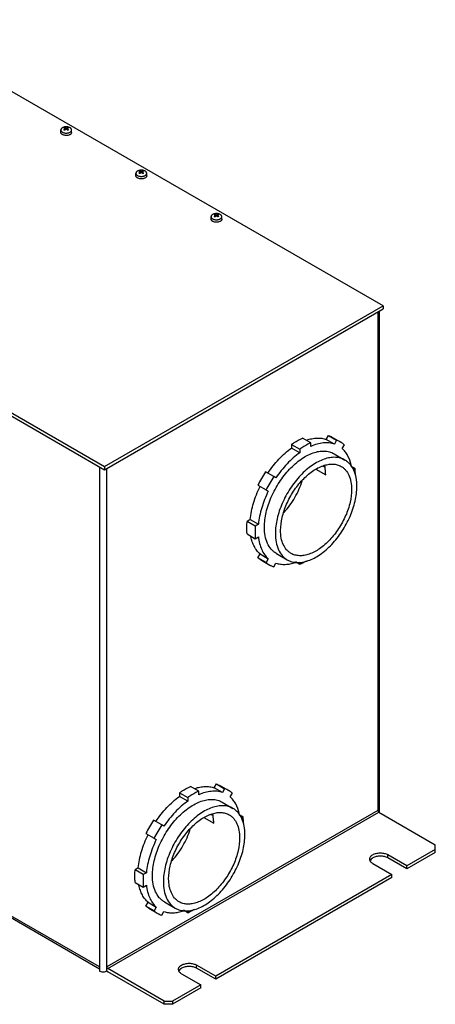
# Model space of a CAD drawing. Header units: millimetres. Extents: x 88 to 685, y 244 to 836.
# Tile 2 of 2: x 470 to 685, y 244 to 754. Entities that reach past the tile are written whole.
import ezdxf

# ---------------------------------------------------------------- set-up
doc = ezdxf.new("R2010")
doc.units = ezdxf.units.MM
doc.header["$LTSCALE"] = 70.243476
doc.layers.get('0').update_dxf_attribs({"linetype": 'CONTINUOUS'})

msp = doc.modelspace()

# ---------------------------------------------------------------- linework, layer by layer
at = {"color": 7, "linetype": 'Continuous'}
for p, q in [((113.14, 753.81), (514.07, 522.33)), ((658.32, 605.62), (461.75, 719.11)), ((491.47, 695.43), (491.47, 696.69)), ((493.51, 697.91), (493.7, 697.42)), ((493.64, 697.23), (493.64, 696.65)), ((493.73, 697.36), (493.73, 696.72)), ((493.73, 697.35), (493.91, 696.87)), ((494.06, 697.72), (494.06, 696.98)), ((494.49, 696.98), (494.49, 697.72)), ((494.64, 696.87), (494.82, 697.35)), ((494.82, 697.36), (494.82, 696.72)), ((494.85, 697.42), (495.04, 697.91)), ((494.91, 696.65), (494.91, 697.23)), ((497.07, 695.43), (497.07, 696.69)), ((530.36, 672.98), (530.36, 674.24)), ((532.4, 675.46), (532.59, 674.97)), ((532.53, 674.78), (532.53, 674.19)), ((532.62, 674.91), (532.62, 674.27)), ((532.62, 674.9), (532.8, 674.42)), ((532.95, 675.27), (532.95, 674.53)), ((533.38, 674.53), (533.38, 675.27)), ((533.53, 674.42), (533.71, 674.9)), ((533.71, 674.91), (533.71, 674.27)), ((533.74, 674.97), (533.93, 675.46)), ((533.8, 674.19), (533.8, 674.78)), ((535.96, 672.98), (535.96, 674.24)), ((571.29, 653), (571.48, 652.52)), ((571.84, 652.81), (571.84, 652.08)), ((572.27, 652.08), (572.27, 652.81)), ((572.63, 652.52), (572.82, 653)), ((569.26, 650.52), (569.26, 651.78)), ((571.42, 652.32), (571.42, 651.74)), ((571.51, 652.46), (571.51, 651.82)), ((571.51, 652.44), (571.69, 651.96)), ((572.42, 651.96), (572.6, 652.44)), ((572.6, 652.46), (572.6, 651.82)), ((572.69, 651.74), (572.69, 652.32)), ((574.86, 650.52), (574.86, 651.78)), ((317.5, 634.19), (514.07, 520.7)), ((514.07, 522.33), (658.32, 605.62)), ((514.07, 520.7), (658.32, 603.98)), ((655.68, 602.46), (655.68, 344.23)), ((656.48, 343.16), (656.48, 602.92)), ((658.32, 605.62), (658.32, 603.98)), ((620.85, 534.61), (616.6, 537.06)), ((628.91, 536.43), (630.04, 538.39)), ((633.15, 533.98), (628.91, 536.43)), ((630.04, 538.39), (634.28, 535.94)), ((632.15, 537.42), (636.39, 534.97)), ((634.28, 535.94), (633.15, 533.98)), ((610.95, 533.79), (615.19, 531.34)), ((610.95, 533.79), (610.95, 531.94)), ((615.19, 529.49), (610.95, 531.94)), ((615.19, 531.34), (615.19, 529.49)), ((620.85, 532.76), (620.85, 534.61)), ((637.15, 531.67), (638.28, 533.63)), ((632.94, 529), (638.6, 525.73)), ((511.43, 522.23), (511.43, 260.95)), ((514.07, 522.33), (514.07, 520.7)), ((515.3, 260.95), (515.3, 521.41)), ((623.51, 520.96), (628.62, 518)), ((641.86, 522.47), (643.85, 521.33)), ((643.85, 521.33), (642.77, 520.7)), ((601.75, 517.16), (597.51, 519.6)), ((602.88, 516.5), (601.75, 517.16)), ((593.51, 512.68), (597.75, 510.23)), ((597.75, 510.23), (598.88, 509.57)), ((589.54, 494.87), (587.94, 493.95)), ((589.54, 494.87), (593.79, 492.42)), ((592.19, 491.5), (587.94, 493.95)), ((593.79, 492.42), (592.19, 491.5)), ((587.94, 487.41), (592.19, 484.97)), ((592.19, 484.97), (593.79, 485.89)), ((593.51, 475.11), (594.64, 477.07)), ((597.75, 472.66), (593.51, 475.11)), ((594.64, 477.07), (598.88, 474.62)), ((598.88, 474.62), (597.75, 472.66)), ((603.09, 477.29), (608.75, 474.03)), ((595.4, 473.77), (599.64, 471.32)), ((601.75, 470.35), (602.88, 472.31)), ((615.19, 471.68), (613.03, 472.93)), ((615.19, 472.72), (615.19, 471.68)), ((570.93, 355.98), (572.06, 357.94)), ((572.06, 357.94), (576.3, 355.49)), ((552.96, 353.34), (557.21, 350.89)), ((552.96, 353.34), (552.96, 351.49)), ((562.86, 354.16), (558.62, 356.61)), ((562.86, 352.31), (562.86, 354.16)), ((575.17, 353.53), (570.93, 355.98)), ((574.17, 356.97), (578.41, 354.53)), ((576.3, 355.49), (575.17, 353.53)), ((579.17, 351.22), (580.3, 353.18)), ((557.21, 349.05), (552.96, 351.49)), ((557.21, 350.89), (557.21, 349.05)), ((574.96, 348.55), (580.62, 345.28)), ((655.68, 344.23), (515.3, 263.18)), ((515.82, 262.28), (656.2, 343.33)), ((583.88, 342.03), (585.87, 340.88)), ((656.2, 343.33), (685.38, 326.48)), ((543.77, 336.71), (539.53, 339.16)), ((544.9, 336.06), (543.77, 336.71)), ((565.53, 340.51), (570.64, 337.56)), ((585.87, 340.88), (584.79, 340.25)), ((535.53, 332.23), (539.77, 329.78)), ((511.43, 263.18), (393.16, 331.46)), ((393.72, 330.21), (511.43, 262.25)), ((539.77, 329.78), (540.9, 329.13)), ((685.38, 324.03), (685.38, 326.48)), ((685.38, 324.03), (670.7, 315.55)), ((685.38, 322.4), (670.7, 313.92)), ((685.38, 322.4), (685.38, 324.03)), ((653.02, 316.78), (662.92, 311.06)), ((670.7, 315.55), (660.8, 321.27)), ((660.8, 319.64), (660.8, 321.27)), ((670.7, 313.92), (660.8, 319.64)), ((531.56, 314.42), (529.96, 313.5)), ((534.2, 311.05), (529.96, 313.5)), ((531.56, 314.42), (535.8, 311.98)), ((535.8, 311.98), (534.2, 311.05)), ((670.7, 313.92), (670.7, 315.55)), ((529.96, 306.97), (534.2, 304.52)), ((662.92, 311.06), (571.7, 258.4)), ((662.92, 309.43), (571.7, 256.77)), ((662.92, 309.43), (662.92, 311.06)), ((534.2, 304.52), (535.8, 305.44)), ((535.53, 294.67), (536.66, 296.63)), ((536.66, 296.63), (540.9, 294.18)), ((545.11, 296.85), (550.77, 293.58)), ((539.77, 292.22), (535.53, 294.67)), ((537.42, 293.32), (541.66, 290.87)), ((540.9, 294.18), (539.77, 292.22)), ((543.77, 289.91), (544.9, 291.87)), ((557.21, 291.24), (555.04, 292.49)), ((557.21, 292.27), (557.21, 291.24)), ((545, 245.43), (515.82, 262.28)), ((545, 243.8), (515.82, 260.65)), ((571.7, 258.4), (561.8, 264.12)), ((561.8, 262.48), (561.8, 264.12)), ((571.7, 256.77), (561.8, 262.48)), ((554.03, 259.62), (563.92, 253.91)), ((571.7, 256.77), (571.7, 258.4)), ((563.92, 253.91), (549.24, 245.43)), ((563.92, 252.28), (549.24, 243.8)), ((563.92, 252.28), (563.92, 253.91)), ((545, 245.43), (549.24, 245.43)), ((545, 243.8), (545, 245.43)), ((549.24, 245.43), (549.24, 243.8)), ((549.24, 243.8), (545, 243.8))]:
    msp.add_line(p, q, dxfattribs=at)
for centre, radius, start, end in [((495, 694.83), 3.42, 120.0184, 124.1495), ((486.92, 685.62), 12.75, 58.8996, 61.1016), ((494.95, 694.93), 3.3, 115.7786, 120.0056), ((497.85, 691.77), 6.45, 129.7773, 132.3272), ((497.48, 692.22), 5.86, 125.6684, 129.8294), ((491.07, 692.22), 5.86, 50.1711, 54.332), ((490.7, 691.77), 6.45, 47.6732, 50.2232), ((493.59, 694.91), 3.33, 55.7854, 64.2157), ((501.83, 685.27), 13.16, 120.0054, 121.0947), ((501.04, 686.64), 11.57, 118.8324, 120.0194), ((533.89, 672.38), 3.42, 120.0184, 124.1495), ((525.81, 663.17), 12.75, 58.8996, 61.1016), ((533.84, 672.48), 3.3, 115.7786, 120.0056), ((536.74, 669.31), 6.45, 129.7773, 132.3272), ((536.37, 669.77), 5.86, 125.6684, 129.8294), ((529.96, 669.77), 5.86, 50.1711, 54.332), ((529.59, 669.31), 6.45, 47.6732, 50.2232), ((532.48, 672.45), 3.33, 55.7854, 64.2157), ((540.72, 662.82), 13.16, 120.0054, 121.0947), ((539.94, 664.19), 11.57, 118.8324, 120.0194), ((572.79, 649.93), 3.42, 120.0184, 124.1495), ((572.73, 650.03), 3.3, 115.7786, 120.0056), ((571.37, 650), 3.33, 55.7854, 64.2157), ((564.71, 640.71), 12.75, 58.8996, 61.1016), ((575.63, 646.86), 6.45, 129.7773, 132.3272), ((575.26, 647.32), 5.86, 125.6684, 129.8294), ((568.85, 647.32), 5.86, 50.1711, 54.332), ((568.48, 646.86), 6.45, 47.6732, 50.2232), ((579.62, 640.36), 13.16, 120.0054, 121.0947), ((578.83, 641.73), 11.57, 118.8324, 120.0194), ((650.39, 484.46), 63.5, 146.3884, 153.6119), ((654.63, 482.01), 63.5, 146.3884, 153.6119), ((603.9, 518.25), 24.73, 359.4299, 359.9992), ((592.41, 304.01), 63.5, 146.3884, 153.6119), ((596.65, 301.56), 63.5, 146.3884, 153.6119), ((545.92, 337.8), 24.73, 359.4299, 359.9992), ((517.2, 263.03), 2.76, 235.64, 239.9528)]:
    msp.add_arc(centre, radius, start, end, dxfattribs=at)
for points, knots in [([(492.29, 697.83), (492.17, 697.76), (491.95, 697.61), (491.68, 697.33), (491.51, 697.02), (491.47, 696.79), (491.47, 696.69)], [0, 0, 0, 0, 0.289822, 0.549062, 0.78224, 1, 1, 1, 1]), ([(491.47, 696.69), (491.47, 696.58), (491.51, 696.36), (491.68, 696.05), (491.95, 695.77), (492.17, 695.62), (492.29, 695.55)], [0, 0, 0, 0, 0.217787, 0.450974, 0.710215, 1, 1, 1, 1]), ([(492.29, 694.29), (492.17, 694.36), (491.95, 694.51), (491.68, 694.79), (491.51, 695.1), (491.47, 695.32), (491.47, 695.43)], [0, 0, 0, 0, 0.289809, 0.549047, 0.782227, 1, 1, 1, 1]), ([(496.25, 697.83), (496.12, 697.91), (495.82, 698.05), (495.34, 698.19), (494.82, 698.28), (494.27, 698.32), (493.73, 698.28), (493.21, 698.19), (492.73, 698.05), (492.43, 697.91), (492.29, 697.83)], [0, 0, 0, 0, 0.114143, 0.237299, 0.366939, 0.499958, 0.632983, 0.762642, 0.885823, 1, 1, 1, 1]), ([(492.29, 695.55), (492.43, 695.47), (492.73, 695.33), (493.21, 695.18), (493.73, 695.09), (494.27, 695.06), (494.82, 695.09), (495.34, 695.18), (495.82, 695.33), (496.12, 695.47), (496.25, 695.55)], [0, 0, 0, 0, 0.114143, 0.237299, 0.366939, 0.499958, 0.632983, 0.762642, 0.885823, 1, 1, 1, 1]), ([(492.64, 694.12), (492.61, 694.13), (492.49, 694.18), (492.38, 694.24), (492.29, 694.29)], [0, 0, 0, 0, 0.256986, 1, 1, 1, 1]), ([(497.07, 695.43), (497.07, 695.35), (497.06, 695.2), (496.97, 694.98), (496.84, 694.77), (496.59, 694.5), (496.16, 694.21), (495.54, 693.96), (494.82, 693.82), (494.07, 693.8), (493.33, 693.89), (492.86, 694.03), (492.64, 694.12)], [0, 0, 0, 0, 0.04283, 0.087203, 0.134407, 0.185323, 0.299508, 0.429688, 0.571564, 0.718702, 0.863833, 1, 1, 1, 1]), ([(493.08, 697.66), (493.13, 697.65), (493.32, 697.6), (493.5, 697.53), (493.64, 697.47)], [0, 0, 0, 0, 0.241578, 1, 1, 1, 1]), ([(493.08, 696.78), (493.13, 696.82), (493.31, 696.98), (493.49, 697.13), (493.64, 697.23)], [0, 0, 0, 0, 0.255731, 1, 1, 1, 1]), ([(494.06, 697.72), (494.02, 697.74), (493.84, 697.81), (493.65, 697.87), (493.51, 697.91)], [0, 0, 0, 0, 0.258712, 1, 1, 1, 1]), ([(493.73, 697.36), (493.73, 697.37), (493.72, 697.4), (493.7, 697.43), (493.67, 697.46), (493.65, 697.47), (493.64, 697.47)], [0, 0, 0, 0, 0.225325, 0.457967, 0.713495, 1, 1, 1, 1]), ([(493.64, 697.23), (493.66, 697.25), (493.7, 697.28), (493.73, 697.34), (493.73, 697.36)], [0, 0, 0, 0, 0.556644, 1, 1, 1, 1]), ([(494.06, 697.72), (494.09, 697.71), (494.16, 697.69), (494.27, 697.68), (494.38, 697.69), (494.45, 697.71), (494.49, 697.72)], [0, 0, 0, 0, 0.233569, 0.500001, 0.766434, 1, 1, 1, 1]), ([(494.49, 696.98), (494.46, 697.01), (494.39, 697.04), (494.27, 697.05), (494.16, 697.04), (494.09, 697.01), (494.06, 696.98)], [0, 0, 0, 0, 0.240557, 0.500001, 0.759446, 1, 1, 1, 1]), ([(494.49, 697.72), (494.53, 697.74), (494.71, 697.81), (494.9, 697.87), (495.04, 697.91)], [0, 0, 0, 0, 0.258712, 1, 1, 1, 1]), ([(494.91, 697.47), (494.9, 697.47), (494.87, 697.46), (494.84, 697.43), (494.83, 697.4), (494.82, 697.37), (494.82, 697.36)], [0, 0, 0, 0, 0.286504, 0.542037, 0.774678, 1, 1, 1, 1]), ([(494.82, 697.36), (494.82, 697.34), (494.84, 697.28), (494.89, 697.25), (494.91, 697.23)], [0, 0, 0, 0, 0.443361, 1, 1, 1, 1]), ([(495.46, 697.66), (495.42, 697.65), (495.23, 697.6), (495.05, 697.53), (494.91, 697.47)], [0, 0, 0, 0, 0.241578, 1, 1, 1, 1]), ([(495.46, 696.78), (495.42, 696.82), (495.24, 696.98), (495.05, 697.13), (494.91, 697.23)], [0, 0, 0, 0, 0.255731, 1, 1, 1, 1]), ([(497.07, 696.69), (497.07, 696.79), (497.03, 697.02), (496.87, 697.33), (496.6, 697.61), (496.38, 697.76), (496.25, 697.83)], [0, 0, 0, 0, 0.217787, 0.450974, 0.710215, 1, 1, 1, 1]), ([(496.25, 695.55), (496.38, 695.62), (496.6, 695.77), (496.87, 696.05), (497.03, 696.36), (497.07, 696.58), (497.07, 696.69)], [0, 0, 0, 0, 0.289822, 0.549062, 0.78224, 1, 1, 1, 1]), ([(531.18, 675.38), (531.06, 675.31), (530.84, 675.15), (530.57, 674.87), (530.4, 674.56), (530.36, 674.34), (530.36, 674.24)], [0, 0, 0, 0, 0.289822, 0.549062, 0.78224, 1, 1, 1, 1]), ([(530.36, 674.24), (530.36, 674.13), (530.4, 673.91), (530.57, 673.6), (530.84, 673.32), (531.06, 673.16), (531.18, 673.09)], [0, 0, 0, 0, 0.217787, 0.450974, 0.710215, 1, 1, 1, 1]), ([(535.14, 675.38), (535.01, 675.46), (534.71, 675.59), (534.23, 675.74), (533.71, 675.83), (533.16, 675.86), (532.62, 675.83), (532.1, 675.74), (531.62, 675.59), (531.32, 675.46), (531.18, 675.38)], [0, 0, 0, 0, 0.114143, 0.237299, 0.366939, 0.499958, 0.632983, 0.762642, 0.885823, 1, 1, 1, 1]), ([(531.98, 675.21), (532.02, 675.2), (532.21, 675.15), (532.39, 675.08), (532.53, 675.02)], [0, 0, 0, 0, 0.241578, 1, 1, 1, 1]), ([(531.98, 674.33), (532.02, 674.37), (532.2, 674.53), (532.38, 674.67), (532.53, 674.78)], [0, 0, 0, 0, 0.255731, 1, 1, 1, 1]), ([(532.95, 675.27), (532.91, 675.29), (532.73, 675.36), (532.54, 675.42), (532.4, 675.46)], [0, 0, 0, 0, 0.258712, 1, 1, 1, 1]), ([(532.62, 674.91), (532.62, 674.92), (532.61, 674.94), (532.59, 674.98), (532.57, 675), (532.54, 675.02), (532.53, 675.02)], [0, 0, 0, 0, 0.225325, 0.457967, 0.713495, 1, 1, 1, 1]), ([(532.53, 674.78), (532.55, 674.79), (532.59, 674.83), (532.62, 674.89), (532.62, 674.91)], [0, 0, 0, 0, 0.556644, 1, 1, 1, 1]), ([(532.95, 675.27), (532.98, 675.25), (533.05, 675.23), (533.16, 675.22), (533.28, 675.23), (533.35, 675.25), (533.38, 675.27)], [0, 0, 0, 0, 0.233569, 0.500001, 0.766434, 1, 1, 1, 1]), ([(533.38, 674.53), (533.35, 674.55), (533.28, 674.58), (533.16, 674.6), (533.05, 674.58), (532.98, 674.55), (532.95, 674.53)], [0, 0, 0, 0, 0.240557, 0.500001, 0.759446, 1, 1, 1, 1]), ([(533.38, 675.27), (533.42, 675.29), (533.6, 675.36), (533.79, 675.42), (533.93, 675.46)], [0, 0, 0, 0, 0.258712, 1, 1, 1, 1]), ([(533.8, 675.02), (533.79, 675.02), (533.76, 675), (533.74, 674.98), (533.72, 674.94), (533.71, 674.92), (533.71, 674.91)], [0, 0, 0, 0, 0.286504, 0.542037, 0.774678, 1, 1, 1, 1]), ([(533.71, 674.91), (533.71, 674.89), (533.73, 674.83), (533.78, 674.79), (533.8, 674.78)], [0, 0, 0, 0, 0.443361, 1, 1, 1, 1]), ([(534.35, 675.21), (534.31, 675.2), (534.12, 675.15), (533.94, 675.08), (533.8, 675.02)], [0, 0, 0, 0, 0.241578, 1, 1, 1, 1]), ([(534.35, 674.33), (534.31, 674.37), (534.13, 674.53), (533.94, 674.67), (533.8, 674.78)], [0, 0, 0, 0, 0.255731, 1, 1, 1, 1]), ([(535.96, 674.24), (535.96, 674.34), (535.93, 674.56), (535.76, 674.87), (535.49, 675.15), (535.27, 675.31), (535.14, 675.38)], [0, 0, 0, 0, 0.217787, 0.450974, 0.710215, 1, 1, 1, 1]), ([(535.14, 673.09), (535.27, 673.16), (535.49, 673.32), (535.76, 673.6), (535.93, 673.91), (535.96, 674.13), (535.96, 674.24)], [0, 0, 0, 0, 0.289822, 0.549062, 0.78224, 1, 1, 1, 1]), ([(531.18, 671.83), (531.06, 671.9), (530.84, 672.06), (530.57, 672.34), (530.4, 672.65), (530.36, 672.87), (530.36, 672.98)], [0, 0, 0, 0, 0.289809, 0.549047, 0.782227, 1, 1, 1, 1]), ([(531.18, 673.09), (531.32, 673.01), (531.62, 672.88), (532.1, 672.73), (532.62, 672.64), (533.16, 672.61), (533.71, 672.64), (534.23, 672.73), (534.71, 672.88), (535.01, 673.01), (535.14, 673.09)], [0, 0, 0, 0, 0.114143, 0.237299, 0.366939, 0.499958, 0.632983, 0.762642, 0.885823, 1, 1, 1, 1]), ([(531.53, 671.66), (531.5, 671.68), (531.38, 671.73), (531.27, 671.78), (531.18, 671.83)], [0, 0, 0, 0, 0.256986, 1, 1, 1, 1]), ([(535.96, 672.98), (535.96, 672.9), (535.95, 672.75), (535.87, 672.53), (535.73, 672.32), (535.48, 672.05), (535.05, 671.76), (534.43, 671.51), (533.71, 671.37), (532.96, 671.34), (532.22, 671.43), (531.75, 671.57), (531.53, 671.66)], [0, 0, 0, 0, 0.04283, 0.087203, 0.134407, 0.185323, 0.299508, 0.429688, 0.571564, 0.718702, 0.863833, 1, 1, 1, 1]), ([(570.08, 652.92), (569.95, 652.85), (569.73, 652.7), (569.46, 652.42), (569.29, 652.11), (569.26, 651.89), (569.26, 651.78)], [0, 0, 0, 0, 0.289822, 0.549062, 0.78224, 1, 1, 1, 1]), ([(574.04, 652.92), (573.9, 653), (573.6, 653.14), (573.12, 653.29), (572.6, 653.38), (572.06, 653.41), (571.51, 653.38), (570.99, 653.29), (570.51, 653.14), (570.21, 653), (570.08, 652.92)], [0, 0, 0, 0, 0.114143, 0.237299, 0.366939, 0.499958, 0.632983, 0.762642, 0.885823, 1, 1, 1, 1]), ([(571.84, 652.81), (571.8, 652.83), (571.62, 652.91), (571.43, 652.97), (571.29, 653)], [0, 0, 0, 0, 0.258712, 1, 1, 1, 1]), ([(571.84, 652.81), (571.87, 652.8), (571.94, 652.78), (572.06, 652.77), (572.17, 652.78), (572.24, 652.8), (572.27, 652.81)], [0, 0, 0, 0, 0.233569, 0.500001, 0.766434, 1, 1, 1, 1]), ([(572.27, 652.81), (572.31, 652.83), (572.49, 652.91), (572.68, 652.97), (572.82, 653)], [0, 0, 0, 0, 0.258712, 1, 1, 1, 1]), ([(574.86, 651.78), (574.86, 651.89), (574.82, 652.11), (574.65, 652.42), (574.38, 652.7), (574.16, 652.85), (574.04, 652.92)], [0, 0, 0, 0, 0.217787, 0.450974, 0.710215, 1, 1, 1, 1]), ([(569.26, 651.78), (569.26, 651.68), (569.29, 651.45), (569.46, 651.14), (569.73, 650.86), (569.95, 650.71), (570.08, 650.64)], [0, 0, 0, 0, 0.217787, 0.450974, 0.710215, 1, 1, 1, 1]), ([(570.08, 649.38), (569.95, 649.45), (569.73, 649.6), (569.46, 649.88), (569.29, 650.19), (569.26, 650.42), (569.26, 650.52)], [0, 0, 0, 0, 0.289809, 0.549047, 0.782227, 1, 1, 1, 1]), ([(570.08, 650.64), (570.21, 650.56), (570.51, 650.42), (570.99, 650.28), (571.51, 650.19), (572.06, 650.15), (572.6, 650.19), (573.12, 650.28), (573.6, 650.42), (573.9, 650.56), (574.04, 650.64)], [0, 0, 0, 0, 0.114143, 0.237299, 0.366939, 0.499958, 0.632983, 0.762642, 0.885823, 1, 1, 1, 1]), ([(570.42, 649.21), (570.39, 649.22), (570.27, 649.27), (570.16, 649.33), (570.08, 649.38)], [0, 0, 0, 0, 0.256986, 1, 1, 1, 1]), ([(574.86, 650.52), (574.86, 650.45), (574.84, 650.3), (574.76, 650.08), (574.62, 649.87), (574.37, 649.59), (573.95, 649.3), (573.32, 649.06), (572.6, 648.92), (571.85, 648.89), (571.11, 648.98), (570.64, 649.12), (570.42, 649.21)], [0, 0, 0, 0, 0.04283, 0.087203, 0.134407, 0.185323, 0.299508, 0.429688, 0.571564, 0.718702, 0.863833, 1, 1, 1, 1]), ([(570.87, 652.76), (570.91, 652.75), (571.1, 652.69), (571.28, 652.63), (571.42, 652.57)], [0, 0, 0, 0, 0.241578, 1, 1, 1, 1]), ([(570.87, 651.87), (570.91, 651.91), (571.09, 652.07), (571.28, 652.22), (571.42, 652.32)], [0, 0, 0, 0, 0.255731, 1, 1, 1, 1]), ([(571.51, 652.46), (571.51, 652.47), (571.5, 652.49), (571.48, 652.52), (571.46, 652.55), (571.43, 652.56), (571.42, 652.57)], [0, 0, 0, 0, 0.225325, 0.457967, 0.713495, 1, 1, 1, 1]), ([(571.42, 652.32), (571.44, 652.34), (571.49, 652.38), (571.51, 652.43), (571.51, 652.46)], [0, 0, 0, 0, 0.556644, 1, 1, 1, 1]), ([(572.27, 652.08), (572.24, 652.1), (572.17, 652.13), (572.06, 652.15), (571.94, 652.13), (571.87, 652.1), (571.84, 652.08)], [0, 0, 0, 0, 0.240557, 0.500001, 0.759446, 1, 1, 1, 1]), ([(572.69, 652.57), (572.68, 652.56), (572.66, 652.55), (572.63, 652.52), (572.61, 652.49), (572.6, 652.47), (572.6, 652.46)], [0, 0, 0, 0, 0.286504, 0.542037, 0.774678, 1, 1, 1, 1]), ([(572.6, 652.46), (572.6, 652.43), (572.63, 652.38), (572.67, 652.34), (572.69, 652.32)], [0, 0, 0, 0, 0.443361, 1, 1, 1, 1]), ([(573.25, 652.76), (573.2, 652.75), (573.01, 652.69), (572.83, 652.63), (572.69, 652.57)], [0, 0, 0, 0, 0.241578, 1, 1, 1, 1]), ([(573.25, 651.87), (573.2, 651.91), (573.02, 652.07), (572.84, 652.22), (572.69, 652.32)], [0, 0, 0, 0, 0.255731, 1, 1, 1, 1]), ([(574.04, 650.64), (574.16, 650.71), (574.38, 650.86), (574.65, 651.14), (574.82, 651.45), (574.86, 651.68), (574.86, 651.78)], [0, 0, 0, 0, 0.289822, 0.549062, 0.78224, 1, 1, 1, 1]), ([(610.95, 533.79), (611.41, 534.12), (613.22, 535.33), (615.13, 536.39), (616.6, 537.06)], [0, 0, 0, 0, 0.260245, 1, 1, 1, 1]), ([(618.81, 536.06), (619.7, 536.36), (621.45, 536.83), (624.08, 537.15), (626.58, 537.04), (628.16, 536.68), (628.91, 536.43)], [0, 0, 0, 0, 0.273171, 0.528925, 0.769929, 1, 1, 1, 1]), ([(630.04, 538.39), (630.22, 538.32), (630.95, 538.05), (631.65, 537.71), (632.15, 537.42)], [0, 0, 0, 0, 0.251398, 1, 1, 1, 1]), ([(636.39, 534.97), (636.23, 535.07), (635.55, 535.44), (634.83, 535.75), (634.28, 535.94)], [0, 0, 0, 0, 0.249214, 1, 1, 1, 1]), ([(596.91, 490.96), (596.91, 493.51), (597.62, 498.88), (600.29, 506.75), (604.39, 514.34), (608.81, 520), (612.79, 523.83), (615.84, 526.22), (618.94, 528.11), (622.02, 529.48), (625.03, 530.28), (627.91, 530.49), (630.58, 530.1), (632.21, 529.42), (632.94, 529)], [0, 0, 0, 0, 0.128624, 0.270154, 0.417245, 0.561528, 0.630179, 0.695318, 0.756313, 0.812795, 0.864737, 0.912549, 0.957159, 1, 1, 1, 1]), ([(598.64, 518.95), (600.37, 521.53), (604.1, 526.25), (608.6, 530.27), (610.95, 531.94)], [0, 0, 0, 0, 0.518029, 1, 1, 1, 1]), ([(620.85, 534.61), (620.37, 534.39), (618.41, 533.44), (616.54, 532.29), (615.19, 531.34)], [0, 0, 0, 0, 0.239839, 1, 1, 1, 1]), ([(633.15, 533.98), (632.25, 534.28), (630.32, 534.68), (627.26, 534.65), (624.05, 534.01), (621.92, 533.23), (620.85, 532.76)], [0, 0, 0, 0, 0.225064, 0.463859, 0.721283, 1, 1, 1, 1]), ([(638.28, 533.63), (638.14, 533.75), (637.54, 534.25), (636.89, 534.68), (636.39, 534.97)], [0, 0, 0, 0, 0.251399, 1, 1, 1, 1]), ([(641.78, 523.24), (641.4, 524.91), (640.56, 527.31), (638.77, 530.04), (637.72, 531.17), (637.15, 531.67)], [0, 0, 0, 0, 0.526704, 0.768524, 1, 1, 1, 1]), ([(638.6, 525.73), (637.86, 526.16), (636.24, 526.83), (633.56, 527.22), (630.69, 527.01), (627.68, 526.21), (624.59, 524.85), (621.5, 522.95), (618.45, 520.57), (614.47, 516.73), (610.05, 511.07), (605.95, 503.49), (603.28, 495.61), (602.57, 490.24), (602.57, 487.69)], [0, 0, 0, 0, 0.042841, 0.087451, 0.135263, 0.187205, 0.243687, 0.304683, 0.369821, 0.438472, 0.582754, 0.729845, 0.871376, 1, 1, 1, 1]), ([(615.19, 529.49), (612.84, 527.82), (608.34, 523.8), (604.61, 519.08), (602.88, 516.5)], [0, 0, 0, 0, 0.481971, 1, 1, 1, 1]), ([(644.78, 512.07), (644.78, 513.58), (644.55, 516.46), (643.39, 520.41), (641.72, 523.13), (640.03, 524.79), (639.09, 525.45), (638.6, 525.73)], [0, 0, 0, 0, 0.289588, 0.548633, 0.781636, 0.891838, 1, 1, 1, 1]), ([(605.29, 489.27), (605.29, 491.49), (605.91, 496.16), (608.23, 503.02), (611.81, 509.63), (616.35, 515.44), (620.77, 519.36), (624.48, 521.63), (627.16, 522.81), (629.78, 523.51), (632.29, 523.7), (634.62, 523.35), (636.03, 522.77), (636.67, 522.4)], [0, 0, 0, 0, 0.128647, 0.270203, 0.41732, 0.561628, 0.695263, 0.75627, 0.812762, 0.864713, 0.912534, 0.957151, 1, 1, 1, 1]), ([(628.05, 522.28), (627.96, 522.28), (627.57, 522.28), (627.19, 522.33), (626.91, 522.4)], [0, 0, 0, 0, 0.254417, 1, 1, 1, 1]), ([(628.62, 518.25), (628.62, 518.66), (628.59, 520.21), (628.39, 521.76), (628.12, 522.88)], [0, 0, 0, 0, 0.262098, 1, 1, 1, 1]), ([(636.67, 522.4), (637.1, 522.15), (637.92, 521.58), (639.39, 520.13), (640.85, 517.76), (641.86, 514.32), (642.06, 511.81), (642.06, 510.49)], [0, 0, 0, 0, 0.108162, 0.218363, 0.451367, 0.71041, 1, 1, 1, 1]), ([(644, 518.15), (644, 518.42), (643.99, 519.48), (643.93, 520.54), (643.85, 521.33)], [0, 0, 0, 0, 0.255394, 1, 1, 1, 1]), ([(589.54, 494.87), (589.82, 497.74), (591.05, 503.65), (593.28, 509.24), (594.64, 512.02)], [0, 0, 0, 0, 0.481973, 1, 1, 1, 1]), ([(607.07, 498.63), (609.2, 500.96), (612.94, 506.12), (615.53, 511.95), (616.47, 514.96)], [0, 0, 0, 0, 0.500097, 1, 1, 1, 1]), ([(608.75, 474.03), (609.49, 473.6), (611.11, 472.93), (613.79, 472.54), (616.66, 472.75), (619.67, 473.55), (622.76, 474.91), (625.85, 476.81), (628.9, 479.19), (632.88, 483.02), (637.3, 488.69), (641.4, 496.27), (644.07, 504.15), (644.78, 509.51), (644.78, 512.07)], [0, 0, 0, 0, 0.042841, 0.087451, 0.135263, 0.187205, 0.243687, 0.304683, 0.369821, 0.438472, 0.582754, 0.729845, 0.871376, 1, 1, 1, 1]), ([(642.06, 510.49), (642.06, 508.27), (641.44, 503.6), (639.12, 496.74), (635.54, 490.13), (631, 484.31), (626.58, 480.4), (622.87, 478.13), (620.19, 476.94), (617.57, 476.25), (615.06, 476.06), (612.73, 476.41), (611.32, 476.99), (610.68, 477.36)], [0, 0, 0, 0, 0.128647, 0.270203, 0.41732, 0.561628, 0.695263, 0.75627, 0.812762, 0.864713, 0.912534, 0.957151, 1, 1, 1, 1]), ([(598.88, 509.57), (597.52, 506.79), (595.29, 501.2), (594.06, 495.29), (593.79, 492.42)], [0, 0, 0, 0, 0.518027, 1, 1, 1, 1]), ([(587.79, 490.59), (587.79, 490.87), (587.8, 491.99), (587.87, 493.11), (587.94, 493.95)], [0, 0, 0, 0, 0.245183, 1, 1, 1, 1]), ([(587.94, 487.41), (587.92, 487.67), (587.83, 488.73), (587.79, 489.79), (587.79, 490.59)], [0, 0, 0, 0, 0.244652, 1, 1, 1, 1]), ([(592.19, 491.5), (592.16, 491.21), (592.07, 490.1), (592.03, 488.98), (592.03, 488.14)], [0, 0, 0, 0, 0.254817, 1, 1, 1, 1]), ([(603.09, 477.29), (602.6, 477.58), (601.66, 478.23), (599.97, 479.89), (598.3, 482.62), (597.14, 486.57), (596.91, 489.45), (596.91, 490.96)], [0, 0, 0, 0, 0.108162, 0.218363, 0.451366, 0.710411, 1, 1, 1, 1]), ([(594.64, 477.07), (594.05, 477.59), (592.95, 478.78), (591.6, 480.89), (590.56, 483.33), (590.09, 485.08), (589.91, 486)], [0, 0, 0, 0, 0.23007, 0.471073, 0.726828, 1, 1, 1, 1]), ([(592.03, 488.14), (592.03, 487.87), (592.04, 486.81), (592.11, 485.75), (592.19, 484.97)], [0, 0, 0, 0, 0.255394, 1, 1, 1, 1]), ([(593.79, 485.89), (593.91, 484.72), (594.3, 482.49), (595.36, 479.39), (596.86, 476.72), (598.17, 475.25), (598.88, 474.62)], [0, 0, 0, 0, 0.278718, 0.536142, 0.774937, 1, 1, 1, 1]), ([(602.57, 487.69), (602.57, 486.18), (602.8, 483.3), (603.96, 479.35), (605.63, 476.63), (607.32, 474.97), (608.26, 474.31), (608.75, 474.03)], [0, 0, 0, 0, 0.289588, 0.548633, 0.781636, 0.891838, 1, 1, 1, 1]), ([(610.68, 477.36), (610.25, 477.61), (609.43, 478.18), (607.96, 479.63), (606.5, 482), (605.49, 485.44), (605.29, 487.95), (605.29, 489.27)], [0, 0, 0, 0, 0.108162, 0.218363, 0.451367, 0.71041, 1, 1, 1, 1]), ([(595.4, 473.77), (595.23, 473.86), (594.57, 474.27), (593.95, 474.73), (593.51, 475.11)], [0, 0, 0, 0, 0.249214, 1, 1, 1, 1]), ([(597.75, 472.66), (597.9, 472.54), (598.5, 472.04), (599.14, 471.61), (599.64, 471.32)], [0, 0, 0, 0, 0.251399, 1, 1, 1, 1]), ([(599.64, 471.32), (599.81, 471.22), (600.49, 470.85), (601.2, 470.54), (601.75, 470.35)], [0, 0, 0, 0, 0.249214, 1, 1, 1, 1]), ([(602.88, 472.31), (603.63, 472.06), (605.23, 471.7), (607.74, 471.59), (610.38, 471.92), (612.14, 472.39), (613.03, 472.69)], [0, 0, 0, 0, 0.229952, 0.470902, 0.726693, 1, 1, 1, 1]), ([(615.19, 471.68), (615.48, 471.82), (616.68, 472.38), (617.84, 473.02), (618.69, 473.54)], [0, 0, 0, 0, 0.243437, 1, 1, 1, 1]), ([(572.06, 357.94), (572.24, 357.88), (572.97, 357.6), (573.67, 357.26), (574.17, 356.97)], [0, 0, 0, 0, 0.251398, 1, 1, 1, 1]), ([(552.96, 353.34), (553.43, 353.67), (555.24, 354.89), (557.15, 355.95), (558.62, 356.61)], [0, 0, 0, 0, 0.260245, 1, 1, 1, 1]), ([(562.86, 354.16), (562.39, 353.95), (560.43, 353), (558.56, 351.85), (557.21, 350.89)], [0, 0, 0, 0, 0.239839, 1, 1, 1, 1]), ([(560.83, 355.62), (561.72, 355.91), (563.47, 356.38), (566.1, 356.7), (568.6, 356.59), (570.18, 356.23), (570.93, 355.98)], [0, 0, 0, 0, 0.273171, 0.528925, 0.769929, 1, 1, 1, 1]), ([(575.17, 353.53), (574.27, 353.83), (572.34, 354.23), (569.28, 354.2), (566.07, 353.57), (563.94, 352.79), (562.86, 352.31)], [0, 0, 0, 0, 0.225064, 0.463859, 0.721283, 1, 1, 1, 1]), ([(578.41, 354.53), (578.24, 354.62), (577.56, 354.99), (576.85, 355.3), (576.3, 355.49)], [0, 0, 0, 0, 0.249214, 1, 1, 1, 1]), ([(580.3, 353.18), (580.15, 353.31), (579.56, 353.8), (578.91, 354.24), (578.41, 354.53)], [0, 0, 0, 0, 0.251399, 1, 1, 1, 1]), ([(538.93, 310.51), (538.93, 313.06), (539.64, 318.43), (542.31, 326.31), (546.41, 333.89), (550.83, 339.55), (554.81, 343.39), (557.86, 345.77), (560.96, 347.67), (564.04, 349.03), (567.05, 349.83), (569.92, 350.04), (572.6, 349.65), (574.22, 348.97), (574.96, 348.55)], [0, 0, 0, 0, 0.128624, 0.270154, 0.417245, 0.561528, 0.630179, 0.695318, 0.756313, 0.812795, 0.864737, 0.912549, 0.957159, 1, 1, 1, 1]), ([(540.66, 338.5), (542.39, 341.08), (546.12, 345.8), (550.61, 349.82), (552.96, 351.49)], [0, 0, 0, 0, 0.518029, 1, 1, 1, 1]), ([(557.21, 349.05), (554.86, 347.37), (550.36, 343.35), (546.63, 338.63), (544.9, 336.06)], [0, 0, 0, 0, 0.481971, 1, 1, 1, 1]), ([(583.8, 342.79), (583.42, 344.46), (582.58, 346.86), (580.79, 349.59), (579.73, 350.72), (579.17, 351.22)], [0, 0, 0, 0, 0.526704, 0.768524, 1, 1, 1, 1]), ([(580.62, 345.28), (579.88, 345.71), (578.26, 346.38), (575.58, 346.78), (572.71, 346.56), (569.7, 345.76), (566.61, 344.4), (563.51, 342.51), (560.47, 340.12), (556.49, 336.29), (552.07, 330.63), (547.96, 323.04), (545.3, 315.16), (544.59, 309.8), (544.59, 307.25)], [0, 0, 0, 0, 0.042841, 0.087451, 0.135263, 0.187205, 0.243687, 0.304683, 0.369821, 0.438472, 0.582754, 0.729845, 0.871376, 1, 1, 1, 1]), ([(547.31, 308.82), (547.31, 311.04), (547.93, 315.71), (550.25, 322.57), (553.83, 329.18), (558.37, 335), (562.78, 338.91), (566.49, 341.18), (569.18, 342.37), (571.8, 343.06), (574.31, 343.25), (576.64, 342.91), (578.05, 342.32), (578.69, 341.95)], [0, 0, 0, 0, 0.128647, 0.270203, 0.41732, 0.561628, 0.695263, 0.75627, 0.812762, 0.864713, 0.912534, 0.957151, 1, 1, 1, 1]), ([(570.07, 341.83), (569.97, 341.83), (569.59, 341.83), (569.21, 341.88), (568.93, 341.95)], [0, 0, 0, 0, 0.254417, 1, 1, 1, 1]), ([(570.64, 337.8), (570.64, 338.21), (570.6, 339.77), (570.4, 341.32), (570.14, 342.44)], [0, 0, 0, 0, 0.262098, 1, 1, 1, 1]), ([(578.69, 341.95), (579.12, 341.7), (579.94, 341.13), (581.41, 339.69), (582.86, 337.31), (583.88, 333.87), (584.08, 331.37), (584.08, 330.05)], [0, 0, 0, 0, 0.108162, 0.218363, 0.451367, 0.71041, 1, 1, 1, 1]), ([(586.8, 331.62), (586.8, 333.13), (586.57, 336.01), (585.41, 339.96), (583.74, 342.68), (582.05, 344.34), (581.11, 345), (580.62, 345.28)], [0, 0, 0, 0, 0.289588, 0.548633, 0.781636, 0.891838, 1, 1, 1, 1]), ([(655.68, 344.23), (655.68, 344.14), (655.74, 343.79), (655.97, 343.46), (656.2, 343.33)], [0, 0, 0, 0, 0.240524, 1, 1, 1, 1]), ([(586.02, 337.7), (586.02, 337.97), (586.01, 339.03), (585.95, 340.09), (585.87, 340.88)], [0, 0, 0, 0, 0.255394, 1, 1, 1, 1]), ([(531.56, 314.42), (531.84, 317.3), (533.07, 323.2), (535.29, 328.79), (536.66, 331.58)], [0, 0, 0, 0, 0.481973, 1, 1, 1, 1]), ([(549.08, 318.19), (551.22, 320.51), (554.96, 325.68), (557.55, 331.5), (558.49, 334.51)], [0, 0, 0, 0, 0.500097, 1, 1, 1, 1]), ([(550.77, 293.58), (551.5, 293.16), (553.13, 292.48), (555.8, 292.09), (558.68, 292.3), (561.69, 293.1), (564.77, 294.46), (567.87, 296.36), (570.92, 298.75), (574.9, 302.58), (579.32, 308.24), (583.42, 315.83), (586.09, 323.7), (586.8, 329.07), (586.8, 331.62)], [0, 0, 0, 0, 0.042841, 0.087451, 0.135263, 0.187205, 0.243687, 0.304683, 0.369821, 0.438472, 0.582754, 0.729845, 0.871376, 1, 1, 1, 1]), ([(540.9, 329.13), (539.54, 326.34), (537.31, 320.75), (536.08, 314.85), (535.8, 311.98)], [0, 0, 0, 0, 0.518027, 1, 1, 1, 1]), ([(584.08, 330.05), (584.08, 327.83), (583.46, 323.15), (581.14, 316.29), (577.56, 309.68), (573.02, 303.87), (568.6, 299.96), (564.89, 297.69), (562.2, 296.5), (559.58, 295.8), (557.08, 295.62), (554.75, 295.96), (553.33, 296.55), (552.69, 296.92)], [0, 0, 0, 0, 0.128647, 0.270203, 0.41732, 0.561628, 0.695263, 0.75627, 0.812762, 0.864713, 0.912534, 0.957151, 1, 1, 1, 1]), ([(653.02, 321.27), (653.57, 321.59), (654.86, 322.05), (656.91, 322.28), (658.96, 322.05), (660.25, 321.59), (660.8, 321.27)], [0, 0, 0, 0, 0.237252, 0.5, 0.762747, 1, 1, 1, 1]), ([(651.41, 319.02), (651.41, 319.14), (651.46, 319.65), (651.72, 320.12), (651.97, 320.42)], [0, 0, 0, 0, 0.237932, 1, 1, 1, 1]), ([(653.02, 316.78), (652.56, 317.04), (651.78, 317.64), (651.41, 318.6), (651.41, 319.02)], [0, 0, 0, 0, 0.550837, 1, 1, 1, 1]), ([(653.02, 319.64), (652.89, 319.56), (652.42, 319.26), (652.01, 318.88), (651.78, 318.54)], [0, 0, 0, 0, 0.272331, 1, 1, 1, 1]), ([(651.97, 320.42), (652.04, 320.5), (652.35, 320.83), (652.72, 321.1), (653.02, 321.27)], [0, 0, 0, 0, 0.233498, 1, 1, 1, 1]), ([(660.8, 319.64), (660.25, 319.96), (658.96, 320.42), (656.91, 320.64), (654.86, 320.42), (653.57, 319.96), (653.02, 319.64)], [0, 0, 0, 0, 0.237253, 0.500001, 0.762748, 1, 1, 1, 1]), ([(529.81, 310.15), (529.81, 310.42), (529.82, 311.54), (529.89, 312.66), (529.96, 313.5)], [0, 0, 0, 0, 0.245183, 1, 1, 1, 1]), ([(529.96, 306.97), (529.94, 307.23), (529.84, 308.28), (529.81, 309.34), (529.81, 310.15)], [0, 0, 0, 0, 0.244652, 1, 1, 1, 1]), ([(534.2, 311.05), (534.18, 310.77), (534.09, 309.65), (534.05, 308.53), (534.05, 307.7)], [0, 0, 0, 0, 0.254817, 1, 1, 1, 1]), ([(534.05, 307.7), (534.05, 307.43), (534.06, 306.36), (534.13, 305.3), (534.2, 304.52)], [0, 0, 0, 0, 0.255394, 1, 1, 1, 1]), ([(545.11, 296.85), (544.62, 297.13), (543.68, 297.79), (541.99, 299.45), (540.32, 302.17), (539.16, 306.12), (538.93, 309), (538.93, 310.51)], [0, 0, 0, 0, 0.108162, 0.218363, 0.451366, 0.710411, 1, 1, 1, 1]), ([(544.59, 307.25), (544.59, 305.73), (544.81, 302.86), (545.98, 298.91), (547.65, 296.18), (549.34, 294.52), (550.28, 293.86), (550.77, 293.58)], [0, 0, 0, 0, 0.289588, 0.548633, 0.781636, 0.891838, 1, 1, 1, 1]), ([(552.69, 296.92), (552.27, 297.16), (551.45, 297.73), (549.98, 299.18), (548.52, 301.55), (547.51, 305), (547.31, 307.5), (547.31, 308.82)], [0, 0, 0, 0, 0.108162, 0.218363, 0.451367, 0.71041, 1, 1, 1, 1]), ([(536.66, 296.63), (536.07, 297.15), (534.96, 298.34), (533.62, 300.45), (532.58, 302.88), (532.11, 304.64), (531.92, 305.55)], [0, 0, 0, 0, 0.23007, 0.471073, 0.726828, 1, 1, 1, 1]), ([(535.8, 305.44), (535.93, 304.28), (536.32, 302.04), (537.38, 298.94), (538.88, 296.28), (540.19, 294.8), (540.9, 294.18)], [0, 0, 0, 0, 0.278718, 0.536142, 0.774937, 1, 1, 1, 1]), ([(537.42, 293.32), (537.25, 293.42), (536.59, 293.82), (535.97, 294.29), (535.53, 294.67)], [0, 0, 0, 0, 0.249214, 1, 1, 1, 1]), ([(539.77, 292.22), (539.92, 292.09), (540.52, 291.6), (541.16, 291.16), (541.66, 290.87)], [0, 0, 0, 0, 0.251399, 1, 1, 1, 1]), ([(541.66, 290.87), (541.83, 290.78), (542.51, 290.4), (543.22, 290.1), (543.77, 289.91)], [0, 0, 0, 0, 0.249214, 1, 1, 1, 1]), ([(544.9, 291.87), (545.65, 291.62), (547.24, 291.25), (549.76, 291.15), (552.4, 291.47), (554.16, 291.95), (555.05, 292.25)], [0, 0, 0, 0, 0.229952, 0.470902, 0.726693, 1, 1, 1, 1]), ([(557.21, 291.24), (557.5, 291.37), (558.7, 291.93), (559.86, 292.57), (560.71, 293.09)], [0, 0, 0, 0, 0.243437, 1, 1, 1, 1]), ([(515.3, 260.95), (514.73, 260.61), (513.37, 260.35), (512.01, 260.61), (511.43, 260.95)], [0, 0, 0, 0, 0.5, 1, 1, 1, 1]), ([(515.82, 262.28), (515.75, 262.32), (515.48, 262.55), (515.3, 262.91), (515.3, 263.18)], [0, 0, 0, 0, 0.240522, 1, 1, 1, 1]), ([(552.41, 261.87), (552.41, 261.99), (552.46, 262.5), (552.72, 262.97), (552.97, 263.26)], [0, 0, 0, 0, 0.237932, 1, 1, 1, 1]), ([(554.03, 259.62), (553.57, 259.89), (552.79, 260.49), (552.41, 261.44), (552.41, 261.87)], [0, 0, 0, 0, 0.550837, 1, 1, 1, 1]), ([(554.03, 262.48), (553.9, 262.41), (553.43, 262.11), (553.01, 261.72), (552.79, 261.39)], [0, 0, 0, 0, 0.272331, 1, 1, 1, 1]), ([(552.97, 263.26), (553.04, 263.35), (553.35, 263.67), (553.73, 263.94), (554.03, 264.12)], [0, 0, 0, 0, 0.233498, 1, 1, 1, 1]), ([(554.03, 264.12), (554.58, 264.43), (555.86, 264.9), (557.91, 265.12), (559.97, 264.9), (561.25, 264.43), (561.8, 264.12)], [0, 0, 0, 0, 0.237252, 0.5, 0.762747, 1, 1, 1, 1]), ([(561.8, 262.48), (561.25, 262.8), (559.97, 263.27), (557.91, 263.49), (555.86, 263.27), (554.58, 262.8), (554.03, 262.48)], [0, 0, 0, 0, 0.237253, 0.500001, 0.762748, 1, 1, 1, 1])]:
    msp.add_open_spline(points, degree=3, knots=knots, dxfattribs=at)
for points in [[(651.61, 318.23), (651.55, 318.12), (651.51, 318), (651.48, 317.89)], [(651.78, 318.54), (651.72, 318.45), (651.66, 318.34), (651.61, 318.23)], [(515.3, 261.03), (515.41, 260.93), (515.53, 260.84), (515.65, 260.76)], [(552.61, 261.08), (552.56, 260.97), (552.51, 260.85), (552.48, 260.73)], [(552.79, 261.39), (552.72, 261.29), (552.66, 261.19), (552.61, 261.08)]]:
    msp.add_open_spline(points, degree=3, dxfattribs=at)

doc.saveas('drawing.dxf')
